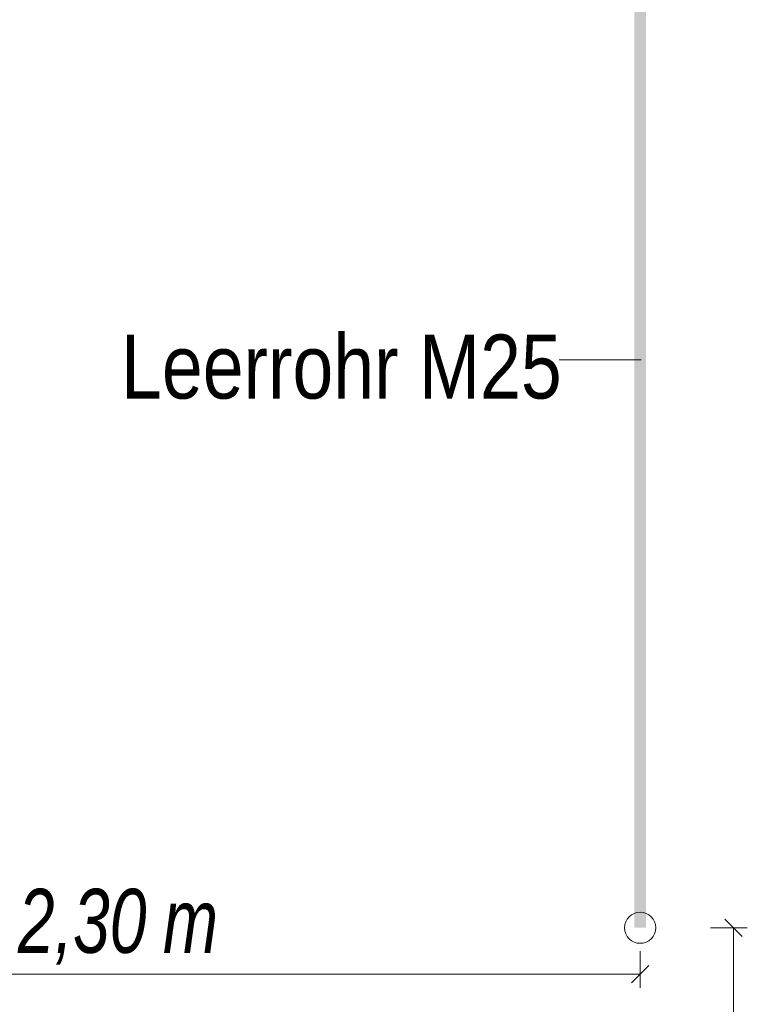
# Model space of a CAD drawing. Extents: x -720 to 300, y 62 to 1162.
# Tile 256 of 256: x 144 to 160, y 1003 to 1025. Entities that reach past the tile are written whole.
import ezdxf

# ---------------------------------------------------------------- set-up
doc = ezdxf.new("R2010")
doc.units = 0
doc.layers.get('0').update_dxf_attribs({"lineweight": 13})
for name, color, linetype, lineweight, true_color in [('E_Aussparung Bemaßung-A06G942T8I', 5, 'Continuous', 9, 0x0000ff), ('E_Betonbaudose', 1, 'Continuous', 13, 0xff0000), ('E_Detail_Beschriftung', 7, 'Continuous', 13, 0x009900)]:
    doc.layers.add(name, color=color, linetype=linetype, lineweight=lineweight, true_color=true_color)
doc.layers.add('E_Detail_Linie_Text_Bem', color=7, linetype='Continuous', lineweight=13)
doc.styles.get("Standard").update_dxf_attribs({"font": 'ARIALN.TTF'})

# ---------------------------------------------------------------- blocks, each defined once
blk = doc.blocks.new('Referenz-A06G942Y8I')
at = {"layer": 'E_Aussparung Bemaßung-A06G942T8I', "linetype": 'Continuous', "ltscale": 0.13}
for p, q in [((159.433, 1004.755), (159.051, 1005.137)), ((159.542, 1004.946), (158.742, 1004.946)), ((159.242, 1004.946), (159.242, 990.946)), ((157.201, 1003.631), (157.201, 1004.431)), ((157.392, 1004.122), (157.01, 1003.74)), ((134.201, 1003.931), (157.201, 1003.931))]:
    blk.add_line(p, q, dxfattribs=at)
at = {"layer": 'E_Betonbaudose', "linetype": 'Continuous', "ltscale": 0.13}
blk.add_circle((157.201, 1004.946), 0.34, dxfattribs=at)
at = {"layer": 'E_Detail_Linie_Text_Bem', "color": 0, "linetype": 'Continuous', "ltscale": 0.13}
blk.add_line((155.436, 1017.36), (157.221, 1017.36), dxfattribs=at)
at = {"layer": 'E_Detail_Linie_Text_Bem', "linetype": 'Continuous', "ltscale": 0.13}
blk.add_solid([(157.326, 1027.947), (157.326, 1004.946), (157.076, 1027.946), (157.076, 1004.946)], dxfattribs=at)
at = {"layer": 'E_Aussparung Bemaßung-A06G942T8I', "linetype": 'Continuous', "ltscale": 0.13, "char_height": 1.4, "attachment_point": 1}
for s, insert in [('{\\W0.9;\\fArial Narrow|b0|i1;2,30 }', (143.608, 1005.797)), ('{\\W0.9;\\fArial Narrow|b0|i1;m}', (146.778, 1005.797))]:
    blk.add_mtext(s, dxfattribs=dict(at, insert=insert))
at = {"layer": 'E_Detail_Beschriftung', "linetype": 'Continuous', "ltscale": 0.13, "insert": (145.863, 1017.915), "char_height": 1.4, "attachment_point": 1}
blk.add_mtext('{\\fArial Narrow;Leerrohr M25}', dxfattribs=at)

msp = doc.modelspace()

# ---------------------------------------------------------------- block references
at = {"color": 8, "lineweight": 25, "ltscale": 0.25, "true_color": 0x808080}
msp.add_blockref('Referenz-A06G942Y8I', (0, 0), dxfattribs=at)

doc.saveas('drawing.dxf')
